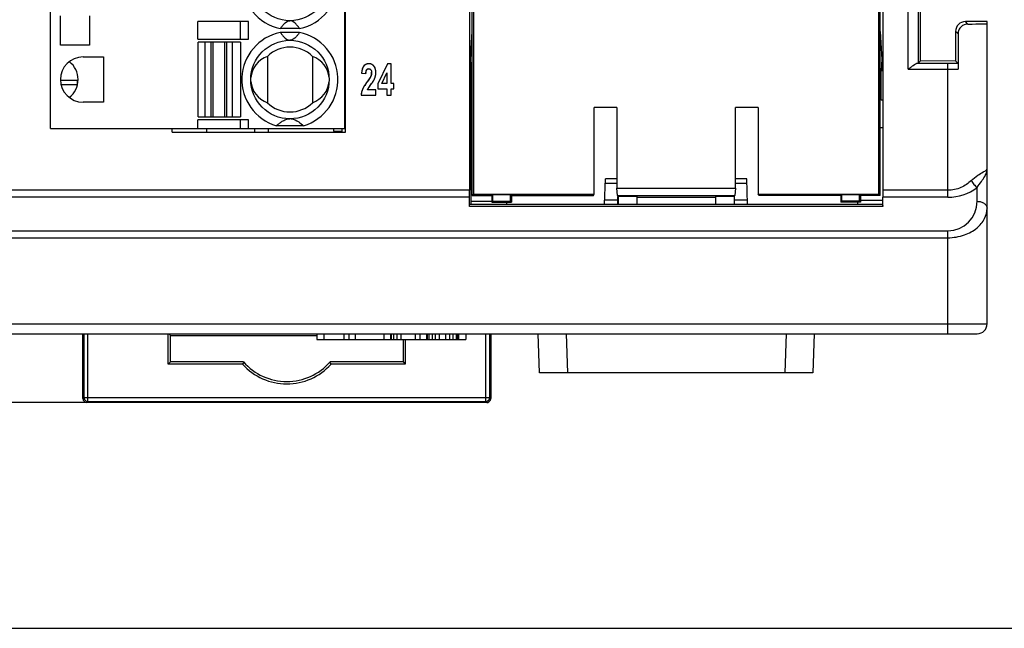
# Model space of a CAD drawing. Header units: millimetres. Extents: x 0 to 420, y 0 to 297.
# Tile 24 of 119: x 107 to 157, y 0 to 31. Entities that reach past the tile are written whole.
import ezdxf

# ---------------------------------------------------------------- set-up
doc = ezdxf.new("R2010")
doc.units = ezdxf.units.MM
doc.header["$LTSCALE"] = 23.1
doc.layers.get('0').update_dxf_attribs({"linetype": 'CONTINUOUS'})
for name, color, linetype in [('02___PRT_ALL_AXES', 7, 'CONTINUOUS'), ('03___PRT_ALL_CURVES', 7, 'CONTINUOUS'), ('03__ASM_ALL_CURVES', 7, 'CONTINUOUS'), ('LAY0001', 7, 'CONTINUOUS'), ('PRITING', 7, 'CONTINUOUS')]:
    doc.layers.add(name, color=color, linetype=linetype)
doc.styles.get("Standard").update_dxf_attribs({"font": 'txt', "width": 0.6})
doc.dimstyles.new('DIMSTYLE_1', dxfattribs={"dimtxt": 4, "dimasz": 2.6, "dimexe": 1.2, "dimexo": 0.1, "dimgap": 1, "dimtad": 1, "dimzin": 0, "dimdsep": 46, "dimtxsty": 'Standard', "dimblk": '_FILLED', "dimblk1": '_FILLED', "dimblk2": '_FILLED', "dimcen": 0.09, "dimazin": 0, "dimtp": 0.01, "dimtm": 0.01, "dimtfac": 1, "dimtofl": 0, "dimtmove": 0, "dimatfit": 3, "dimldrblk": '_FILLED', "dimfxl": 1, "dimtolj": 1, "dimtzin": 0, "dimarcsym": 0})

# ---------------------------------------------------------------- blocks, each defined once
blk = doc.blocks.new('_FILLED')
at = {"color": 0, "linetype": 'ByBlock'}
blk.add_solid([(0, 0), (-1, 0.192), (-1, -0.192)], dxfattribs=at)
blk = doc.blocks.new('*D6')
at = {"color": 2, "linetype": 'Continuous', "transparency": 16777216}
for p, q in [((110.466, 132.308), (63.962, 132.308)), ((65.162, 132.308), (65.162, 71.907)), ((65.162, 11.505), (65.162, 71.907)), ((110.466, 11.505), (63.962, 11.505))]:
    blk.add_line(p, q, dxfattribs=at)
at = {"color": 2, "linetype": 'Continuous', "transparency": 16777216, "xscale": 2.6, "yscale": 2.6, "zscale": 2.6}
for p, rotation in [((65.162, 132.308), 90), ((65.162, 11.505), 270)]:
    blk.add_blockref('_FILLED', p, dxfattribs=dict(at, rotation=rotation))
at = {"color": 2, "linetype": 'Continuous', "transparency": 16777216, "insert": (60.162, 71.907), "char_height": 4, "width": 14.4, "attachment_point": 2, "rotation": 90, "line_spacing_factor": 0.9}
blk.add_mtext('120.80', dxfattribs=at)

msp = doc.modelspace()

# ---------------------------------------------------------------- linework, layer by layer
at = {"color": 7, "linetype": 'Continuous'}
for p, q in [((108.722, 25.457), (108.722, 85.457)), ((123.722, 25.457), (123.722, 85.457)), ((123.762, 25.274), (123.762, 85.639)), ((130.083, 70.276), (130.083, 22.314)), ((130.212, 22.057), (130.212, 69.857)), ((151.012, 22.057), (151.012, 69.857)), ((151.142, 70.276), (151.142, 22.314)), ((130.282, 67.907), (130.282, 22.126)), ((150.943, 22.126), (150.943, 67.907)), ((152.444, 28.487), (152.444, 42.028)), ((152.944, 42.025), (152.944, 28.788)), ((153.062, 28.907), (153.062, 41.907)), ((109.222, 29.717), (109.222, 31.197)), ((110.702, 31.197), (110.702, 29.717)), ((118.815, 30.907), (116.222, 30.907)), ((116.222, 30.007), (116.222, 30.907)), ((118.4, 30.007), (118.4, 30.907)), ((118.815, 30.007), (118.815, 30.907)), ((156.462, 30.907), (155.362, 30.907)), ((155.482, 30.787), (155.362, 30.907)), ((156.462, 15.507), (156.462, 30.907)), ((121.415, 30.557), (120.43, 30.557)), ((121.415, 30.357), (120.43, 30.357)), ((130.09, 28.407), (130.212, 30.407)), ((151.012, 30.407), (151.135, 28.407)), ((154.983, 30.286), (154.862, 30.407)), ((154.862, 30.407), (154.862, 28.907)), ((154.983, 30.286), (154.983, 28.488)), ((110.702, 29.717), (109.222, 29.717)), ((116.222, 30.007), (118.815, 30.007)), ((118.397, 29.857), (116.247, 29.857)), ((116.247, 26.057), (116.247, 29.857)), ((116.597, 26.057), (116.597, 29.857)), ((116.892, 29.857), (116.892, 26.057)), ((117.004, 26.057), (117.004, 29.857)), ((117.591, 29.857), (117.591, 26.057)), ((117.703, 26.057), (117.703, 29.857)), ((117.997, 26.057), (117.997, 29.857)), ((118.397, 29.857), (118.397, 26.057)), ((119.772, 29.14), (119.772, 26.773)), ((122.072, 29.14), (122.072, 26.773)), ((110.372, 29.107), (111.422, 29.107)), ((111.422, 29.107), (111.422, 26.807)), ((130.162, 28.407), (130.126, 28.999)), ((151.099, 28.999), (151.062, 28.407)), ((152.902, 28.787), (154.462, 28.787)), ((152.944, 28.788), (153.062, 28.907)), ((154.862, 28.897), (153.062, 28.907)), ((154.462, 21.96), (154.462, 28.787)), ((154.981, 28.788), (154.862, 28.907)), ((130.09, 28.407), (130.162, 28.407)), ((130.162, 21.607), (130.162, 28.407)), ((151.135, 28.407), (151.062, 28.407)), ((151.062, 26.907), (151.062, 28.407)), ((152.444, 28.487), (154.462, 28.487)), ((154.462, 28.487), (154.983, 28.488)), ((111.422, 26.807), (110.372, 26.807)), ((151.135, 26.907), (151.062, 26.907)), ((137.586, 26.53), (136.439, 26.53)), ((136.439, 22.126), (136.439, 26.53)), ((137.586, 26.53), (137.586, 22.426)), ((144.786, 26.53), (143.639, 26.53)), ((143.639, 22.426), (143.639, 26.53)), ((144.786, 26.53), (144.786, 22.126)), ((118.815, 25.907), (116.222, 25.907)), ((116.222, 25.457), (116.222, 25.907)), ((116.247, 26.057), (118.397, 26.057)), ((118.4, 25.457), (118.4, 25.907)), ((118.815, 25.457), (118.815, 25.907)), ((121.615, 25.607), (120.23, 25.607)), ((108.722, 25.457), (123.722, 25.457)), ((114.91, 25.274), (114.91, 25.457)), ((114.91, 25.274), (123.762, 25.274)), ((119.112, 25.457), (119.112, 25.274)), ((119.812, 25.457), (119.812, 25.274)), ((123.562, 25.457), (123.562, 25.274)), ((136.967, 21.607), (137.012, 22.907)), ((137.586, 22.659), (137.004, 22.659)), ((137.586, 22.907), (137.012, 22.907)), ((144.212, 22.907), (143.639, 22.907)), ((144.221, 22.659), (143.639, 22.659)), ((144.258, 21.607), (144.212, 22.907)), ((130.083, 22.314), (87.793, 22.314)), ((130.282, 22.126), (130.212, 22.057)), ((130.282, 22.126), (136.439, 22.126)), ((131.265, 22.109), (131.212, 22.057)), ((131.265, 22.109), (132.16, 22.109)), ((131.265, 21.759), (131.265, 22.109)), ((132.16, 22.109), (132.212, 22.057)), ((132.16, 21.759), (132.16, 22.109)), ((136.404, 22.057), (136.439, 22.126)), ((137.586, 22.426), (143.639, 22.426)), ((137.621, 22.057), (137.586, 22.426)), ((143.639, 22.426), (143.604, 22.057)), ((144.786, 22.126), (150.943, 22.126)), ((144.821, 22.057), (144.786, 22.126)), ((149.065, 22.109), (149.012, 22.057)), ((149.065, 22.109), (149.96, 22.109)), ((149.065, 21.759), (149.065, 22.109)), ((149.96, 22.109), (150.012, 22.057)), ((149.96, 21.759), (149.96, 22.109)), ((150.943, 22.126), (151.012, 22.057)), ((154.462, 22.314), (151.142, 22.314)), ((155.962, 21.753), (155.962, 22.46)), ((130.082, 21.96), (87.793, 21.96)), ((130.081, 21.492), (130.082, 21.96)), ((130.09, 21.607), (151.135, 21.607)), ((130.212, 22.057), (131.212, 22.057)), ((131.212, 22.057), (131.212, 21.707)), ((131.212, 21.707), (131.265, 21.759)), ((131.212, 21.707), (132.212, 21.707)), ((131.265, 21.759), (132.16, 21.759)), ((132.212, 21.707), (132.16, 21.759)), ((132.212, 22.057), (136.404, 22.057)), ((132.212, 22.057), (132.212, 21.707)), ((137.642, 21.807), (136.974, 21.807)), ((137.621, 22.057), (143.604, 22.057)), ((137.621, 22.057), (137.65, 21.999)), ((137.639, 21.607), (137.645, 21.999)), ((138.612, 21.999), (137.65, 21.999)), ((137.65, 21.999), (137.65, 21.607)), ((138.612, 21.999), (138.612, 21.607)), ((142.612, 21.947), (138.612, 21.947)), ((143.575, 21.999), (142.612, 21.999)), ((142.612, 21.999), (142.612, 21.607)), ((143.575, 21.999), (143.604, 22.057)), ((143.575, 21.999), (143.575, 21.607)), ((143.586, 21.607), (143.579, 21.999)), ((144.251, 21.807), (143.583, 21.807)), ((149.012, 22.057), (144.821, 22.057)), ((149.012, 22.057), (149.012, 21.707)), ((149.012, 21.707), (149.065, 21.759)), ((150.012, 21.707), (149.012, 21.707)), ((149.96, 21.759), (149.065, 21.759)), ((150.012, 21.707), (149.96, 21.759)), ((151.012, 22.057), (150.012, 22.057)), ((150.012, 22.057), (150.012, 21.707)), ((151.135, 21.607), (151.144, 21.492)), ((154.462, 21.96), (151.142, 21.96)), ((151.144, 21.492), (151.142, 21.96)), ((151.144, 21.492), (130.081, 21.492)), ((87.819, 20.253), (154.462, 20.253)), ((154.462, 15.007), (154.462, 20.253)), ((87.819, 19.9), (154.462, 19.9)), ((87.834, 15.507), (156.462, 15.507)), ((86.317, 15.007), (155.962, 15.007)), ((110.366, 11.705), (110.366, 15.007)), ((110.418, 15.007), (110.418, 11.758)), ((110.618, 11.558), (110.618, 15.007)), ((114.72, 13.455), (114.72, 15.007)), ((114.839, 14.92), (114.752, 15.007)), ((114.839, 14.92), (122.285, 14.92)), ((114.839, 13.573), (114.839, 14.92)), ((122.285, 15.007), (122.285, 14.707)), ((122.285, 14.707), (129.883, 14.707)), ((122.652, 15.007), (122.652, 14.707)), ((123.673, 15.007), (123.673, 14.707)), ((123.918, 15.007), (123.918, 14.707)), ((124.245, 15.007), (124.245, 14.707)), ((125.715, 15.007), (125.715, 14.707)), ((126.042, 15.007), (126.042, 14.707)), ((126.082, 15.007), (126.082, 14.707)), ((126.205, 15.007), (126.205, 14.707)), ((126.368, 15.007), (126.368, 14.707)), ((126.572, 15.007), (126.572, 14.707)), ((126.686, 14.707), (126.686, 13.573)), ((126.804, 14.707), (126.804, 13.455)), ((127.307, 15.007), (127.307, 14.707)), ((127.552, 15.007), (127.552, 14.707)), ((127.879, 15.007), (127.879, 14.707)), ((127.92, 15.007), (127.92, 14.707)), ((128.002, 15.007), (128.002, 14.707)), ((128.165, 15.007), (128.165, 14.707)), ((128.328, 15.007), (128.328, 14.707)), ((128.532, 15.007), (128.532, 14.707)), ((128.859, 15.007), (128.859, 14.707)), ((129.063, 15.007), (129.063, 14.707)), ((129.227, 15.007), (129.227, 14.707)), ((129.39, 15.007), (129.39, 14.707)), ((129.472, 15.007), (129.472, 14.707)), ((129.512, 15.007), (129.512, 14.707)), ((129.883, 15.007), (129.883, 14.707)), ((130.907, 11.558), (130.907, 15.007)), ((131.106, 11.758), (131.106, 15.007)), ((131.159, 15.007), (131.159, 11.705)), ((133.646, 13.007), (133.576, 15.007)), ((134.998, 15.007), (135.065, 13.007)), ((146.227, 15.007), (146.16, 13.007)), ((147.649, 15.007), (147.579, 13.007)), ((114.839, 13.573), (114.72, 13.455)), ((118.557, 13.573), (114.839, 13.573)), ((126.686, 13.573), (122.968, 13.573)), ((126.686, 13.573), (126.804, 13.455)), ((118.504, 13.455), (114.72, 13.455)), ((126.804, 13.455), (123.021, 13.455)), ((147.579, 13.007), (133.646, 13.007)), ((110.366, 11.705), (110.418, 11.758)), ((110.418, 11.758), (131.106, 11.758)), ((110.566, 11.505), (110.618, 11.558)), ((110.618, 11.558), (130.907, 11.558)), ((130.959, 11.505), (130.907, 11.558)), ((131.159, 11.705), (131.106, 11.758)), ((130.959, 11.505), (110.566, 11.505)), ((0, 0), (420, 0))]:
    msp.add_line(p, q, dxfattribs=at)
for centre in [(120.922, 32.957), (120.922, 27.957)]:
    msp.add_circle(centre, 2, dxfattribs=at)
for centre, radius, start, end in [((120.922, 32.957), 2.45, 101.5953, 258.4047), ((120.922, 32.957), 2.45, 281.5953, 78.4047), ((120.922, 27.957), 2.45, 101.5953, 253.5736), ((120.922, 27.957), 2.45, 286.4264, 78.4047), ((120.922, 27.957), 1.65, 45.8156, 134.1844), ((110.372, 27.957), 1.15, 90, 270), ((120.922, 27.957), 1.65, 225.8156, 314.1844), ((120.922, 25.379), 0.577, 83.8041, 89.5707), ((154.462, 24.461), 2.501, 270.0043, 306.8656), ((154.462, 21.753), 1.5, 270, 0), ((155.962, 15.507), 0.5, 270, 360), ((131.783, 7.55), 14.533, 155.5155, 156.0288), ((120.762, 15.492), 2.923, 221.0258, 318.9742), ((109.742, 7.55), 14.533, 23.9712, 24.4845), ((120.762, 15.492), 3.042, 222.0524, 317.9476), ((110.566, 11.705), 0.2, 180.021, 269.9791), ((110.618, 11.758), 0.2, 180.021, 269.979), ((130.906, 11.758), 0.2, 270.0209, 359.979), ((130.959, 11.705), 0.2, 270.186, 359.814), ((130.959, 11.705), 0.2, 284.9896, 345.0104), ((130.958, 11.705), 0.201, 345.0115, 359.9062), ((130.959, 11.706), 0.201, 270.0938, 284.9885)]:
    msp.add_arc(centre, radius, start, end, dxfattribs=at)
for centre, major_axis, ratio, start_param, end_param in [((155.362, 30.407), (0.444, -0.231), 0.999888, 2.050825, 3.621594), ((154.462, 30.796), (2, 0), 0.005236, -1.035912, 0), ((120.339, 27.957), (1.417, 0), 0.911252, 1.982219, 3.065989), ((121.506, 27.957), (1.417, 0), 0.911252, 0.075345, 1.159374), ((108.972, 27.957), (0, 1.15), 1, -1.570796, -0.655292), ((108.972, 27.957), (1.15, 0), 1, -0.915504, 0), ((120.339, 27.957), (1.417, 0), 0.911252, -3.066248, -1.982219), ((121.506, 27.957), (1.417, 0), 0.911252, -1.159374, -0.075603), ((130.081, 22.314), (0, 0.5), 0.003491, -2.356194, -1.570796), ((151.144, 22.314), (0, 0.5), 0.003491, 1.570796, 2.356194)]:
    msp.add_ellipse(centre, major_axis=major_axis, ratio=ratio, start_param=start_param, end_param=end_param, dxfattribs=at)
for points, knots in [([(120.43, 30.557), (120.457, 30.594), (120.513, 30.668), (120.649, 30.829), (120.8, 30.957), (120.922, 30.957)], [0, 0, 0, 0, 0.211914, 0.432464, 1, 1, 1, 1]), ([(121.415, 30.557), (121.388, 30.594), (121.332, 30.668), (121.196, 30.829), (121.044, 30.957), (120.922, 30.957)], [0, 0, 0, 0, 0.211914, 0.432464, 1, 1, 1, 1]), ([(155.482, 30.787), (155.421, 30.787), (155.295, 30.763), (155.129, 30.658), (155.011, 30.491), (154.983, 30.354), (154.983, 30.286)], [0, 0, 0, 0, 0.23313, 0.48091, 0.738456, 1, 1, 1, 1]), ([(120.43, 30.357), (120.457, 30.32), (120.513, 30.245), (120.649, 30.084), (120.8, 29.957), (120.922, 29.957)], [0, 0, 0, 0, 0.211914, 0.432464, 1, 1, 1, 1]), ([(121.415, 30.357), (121.388, 30.32), (121.332, 30.245), (121.196, 30.084), (121.044, 29.957), (120.922, 29.957)], [0, 0, 0, 0, 0.211914, 0.432464, 1, 1, 1, 1]), ([(152.444, 28.487), (152.487, 28.521), (152.572, 28.586), (152.694, 28.677), (152.789, 28.742), (152.857, 28.777), (152.888, 28.787), (152.902, 28.787)], [0, 0, 0, 0, 0.297947, 0.581601, 0.828618, 0.926824, 1, 1, 1, 1]), ([(154.462, 28.787), (154.506, 28.787), (154.679, 28.787), (154.852, 28.787), (154.981, 28.788)], [0, 0, 0, 0, 0.253699, 1, 1, 1, 1]), ([(154.981, 28.788), (154.983, 28.786), (154.98, 28.778), (154.983, 28.762), (154.982, 28.735), (154.983, 28.699), (154.983, 28.654), (154.983, 28.583), (154.983, 28.526), (154.983, 28.488)], [0, 0, 0, 0, 0.019265, 0.074494, 0.164691, 0.287028, 0.437811, 0.611635, 1, 1, 1, 1]), ([(120.23, 25.607), (120.269, 25.641), (120.353, 25.71), (120.493, 25.812), (120.633, 25.891), (120.778, 25.943), (120.868, 25.956), (120.918, 25.957)], [0, 0, 0, 0, 0.200187, 0.414127, 0.658724, 0.809405, 1, 1, 1, 1]), ([(120.985, 25.953), (121.122, 25.938), (121.35, 25.825), (121.537, 25.674), (121.615, 25.607)], [0, 0, 0, 0, 0.572852, 1, 1, 1, 1]), ([(155.662, 22.814), (155.766, 22.911), (155.963, 23.067), (156.177, 23.196), (156.269, 23.249)], [0, 0, 0, 0, 0.571682, 1, 1, 1, 1]), ([(156.269, 23.249), (156.318, 23.277), (156.382, 23.312), (156.448, 23.363), (156.462, 23.389), (156.462, 23.4)], [0, 0, 0, 0, 0.672545, 0.870515, 1, 1, 1, 1]), ([(156.342, 23.019), (156.378, 23.081), (156.438, 23.203), (156.462, 23.337), (156.462, 23.4)], [0, 0, 0, 0, 0.536322, 1, 1, 1, 1]), ([(155.662, 22.814), (155.507, 22.668), (155.137, 22.413), (154.691, 22.314), (154.462, 22.314)], [0, 0, 0, 0, 0.482195, 1, 1, 1, 1]), ([(155.662, 22.814), (155.697, 22.742), (155.784, 22.611), (155.899, 22.503), (155.962, 22.46)], [0, 0, 0, 0, 0.510444, 1, 1, 1, 1]), ([(155.962, 22.46), (156.031, 22.564), (156.163, 22.746), (156.292, 22.931), (156.342, 23.019)], [0, 0, 0, 0, 0.551757, 1, 1, 1, 1]), ([(155.962, 21.753), (156.027, 21.753), (156.152, 21.736), (156.316, 21.662), (156.432, 21.547), (156.462, 21.446), (156.462, 21.4)], [0, 0, 0, 0, 0.287657, 0.555407, 0.79072, 1, 1, 1, 1]), ([(154.462, 19.9), (154.748, 19.899), (155.285, 19.985), (155.947, 20.338), (156.365, 20.832), (156.462, 21.22), (156.462, 21.4)], [0, 0, 0, 0, 0.312293, 0.581128, 0.80379, 1, 1, 1, 1])]:
    msp.add_open_spline(points, degree=3, knots=knots, dxfattribs=at)
at = {"layer": '02___PRT_ALL_AXES', "color": 7, "linetype": 'Continuous'}
msp.add_arc((112.462, 24.857), 4.25, 5.6375, 8.1161, dxfattribs=at)
at = {"layer": '03___PRT_ALL_CURVES', "color": 4, "linetype": 'Continuous'}
for p, q in [((125.896, 28.763), (125.41, 27.747)), ((126.076, 28.763), (125.896, 28.763)), ((126.076, 27.748), (126.076, 28.763)), ((124.575, 28.289), (124.789, 28.259)), ((125.611, 27.748), (125.868, 28.295)), ((125.868, 28.295), (125.868, 27.748)), ((125.036, 28.098), (125.028, 28.083)), ((125.042, 28.109), (125.036, 28.098)), ((125.41, 27.747), (125.41, 27.479)), ((125.868, 27.748), (125.611, 27.748)), ((126.215, 27.748), (126.076, 27.748)), ((126.215, 27.479), (126.215, 27.748)), ((124.55, 27.157), (125.302, 27.157)), ((125.302, 27.441), (124.876, 27.441)), ((125.302, 27.157), (125.302, 27.441)), ((125.41, 27.479), (125.868, 27.479)), ((125.868, 27.479), (125.868, 27.157)), ((125.868, 27.157), (126.076, 27.157)), ((126.076, 27.479), (126.215, 27.479)), ((126.076, 27.157), (126.076, 27.479)), ((123.136, 25.457), (123.136, 25.33)), ((123.136, 25.33), (123.562, 25.33))]:
    msp.add_line(p, q, dxfattribs=at)
for centre, radius, start, end in [((124.942, 28.431), 0.332, 142.2556, 146.5319), ((124.918, 28.449), 0.302, 137.6497, 142.254), ((124.98, 28.393), 0.385, 133.9521, 137.6397), ((124.962, 28.411), 0.36, 130.0448, 133.9506), ((124.949, 28.427), 0.34, 126.0595, 130.0414), ((124.941, 28.438), 0.326, 122.0447, 126.0558), ((124.936, 28.446), 0.317, 117.8826, 122.0415), ((124.934, 28.449), 0.313, 113.7022, 117.8786), ((124.934, 28.448), 0.314, 109.389, 113.6979), ((124.936, 28.443), 0.319, 105.2753, 109.3854), ((124.939, 28.432), 0.33, 101.27, 105.272), ((124.942, 28.416), 0.346, 97.2713, 101.266), ((124.945, 28.395), 0.368, 93.4784, 97.2694), ((124.947, 28.368), 0.396, 89.978, 93.4783), ((124.947, 28.358), 0.405, 86.182, 90.0325), ((124.95, 28.395), 0.368, 82.0544, 86.1811), ((124.954, 28.424), 0.339, 77.7193, 82.0516), ((124.958, 28.446), 0.316, 73.1906, 77.7156), ((124.963, 28.461), 0.301, 68.5027, 73.1859), ((124.966, 28.47), 0.291, 63.7245, 68.497), ((124.968, 28.473), 0.288, 58.9085, 63.7183), ((124.966, 28.471), 0.29, 54.1077, 58.9023), ((124.959, 28.461), 0.303, 46.8902, 54.0787), ((124.941, 28.441), 0.33, 40.5442, 46.8826), ((124.916, 28.42), 0.363, 36.486, 40.5701), ((124.847, 28.368), 0.448, 33.7313, 36.5168), ((124.847, 28.368), 0.448, 29.6932, 33.729), ((125.832, 28.199), 1.26, 173.917, 175.8621), ((125.674, 28.215), 1.102, 171.8979, 173.9166), ((125.538, 28.235), 0.964, 169.7087, 171.8994), ((125.415, 28.257), 0.84, 167.1793, 169.7138), ((125.307, 28.282), 0.729, 164.4886, 167.1796), ((125.197, 28.313), 0.615, 160.1941, 164.5282), ((125.02, 28.384), 0.423, 150.9865, 154.8495), ((124.976, 28.409), 0.372, 146.5425, 150.9918), ((125.617, 28.225), 0.829, 174.6961, 177.6249), ((124.936, 28.392), 0.116, 113.417, 123.4998), ((124.937, 28.39), 0.119, 103.4264, 113.3634), ((124.541, 28.344), 0.554, 334.8588, 337.2521), ((124.58, 28.328), 0.511, 337.2437, 340.451), ((124.62, 28.314), 0.469, 340.4452, 344.3696), ((124.654, 28.304), 0.433, 344.3713, 348.6091), ((124.681, 28.299), 0.406, 348.6131, 353.0701), ((124.701, 28.296), 0.386, 353.0617, 359.9791), ((124.616, 28.297), 0.471, 359.9234, 3.9646), ((124.842, 28.366), 0.454, 26.2786, 29.6916), ((124.833, 28.361), 0.464, 23.0043, 26.277), ((124.82, 28.356), 0.478, 19.7853, 23.0026), ((124.802, 28.349), 0.497, 16.5536, 19.7832), ((124.583, 28.305), 0.719, 344.3605, 347.0388), ((124.78, 28.343), 0.521, 13.5748, 16.5536), ((124.571, 28.308), 0.73, 347.0399, 349.6937), ((124.751, 28.336), 0.55, 10.5297, 13.5723), ((124.555, 28.311), 0.747, 349.6947, 352.3142), ((124.717, 28.33), 0.584, 7.683, 10.5298), ((124.533, 28.314), 0.769, 352.3151, 354.8905), ((124.678, 28.324), 0.624, 5.0483, 7.6836), ((124.506, 28.316), 0.796, 354.8913, 357.4135), ((124.633, 28.32), 0.669, 2.414, 5.0468), ((124.473, 28.318), 0.83, 357.4152, 0.0099), ((124.581, 28.318), 0.721, 359.9848, 2.4149), ((126.351, 26.605), 1.932, 147.8157, 148.9175), ((126.623, 26.433), 2.253, 146.7804, 147.8162), ((126.907, 26.248), 2.593, 145.9447, 146.7842), ((127.22, 26.036), 2.971, 145.0399, 145.9426), ((127.566, 25.794), 3.394, 144.2896, 145.0426), ((127.91, 25.547), 3.817, 143.6277, 144.291), ((128.264, 25.286), 4.256, 143.0138, 143.6283), ((119.331, 32.015), 6.927, 323.0101, 323.444), ((120.463, 31.175), 5.518, 323.4478, 323.8117), ((121.268, 30.586), 4.52, 323.8111, 324.2163), ((121.962, 30.086), 3.665, 324.215, 324.687), ((122.563, 29.66), 2.928, 324.6855, 325.234), ((123.071, 29.308), 2.31, 325.2325, 325.8613), ((129.214, 24.492), 5.259, 143.3929, 143.6503), ((123.496, 29.02), 1.797, 325.859, 326.5951), ((130.577, 23.478), 6.958, 143.0921, 143.3901), ((123.881, 28.766), 1.336, 326.5828, 327.6484), ((124.205, 28.561), 0.952, 327.6464, 328.8656), ((132.877, 21.751), 9.835, 142.7506, 143.0883), ((124.44, 28.419), 0.678, 328.8645, 330.2366), ((120.969, 30.805), 5.124, 322.7539, 323.1345), ((121.708, 30.25), 4.2, 323.1363, 323.4932), ((122.382, 29.753), 3.363, 323.4856, 324.0909), ((122.931, 29.354), 2.684, 324.0975, 324.5764), ((123.308, 29.087), 2.223, 324.5751, 325.1318), ((123.636, 28.858), 1.823, 325.1302, 325.782), ((123.914, 28.669), 1.486, 325.7811, 326.5104), ((124.176, 28.496), 1.172, 326.4994, 327.5818), ((124.408, 28.348), 0.897, 327.5817, 328.772), ((124.086, 28.51), 1.257, 331.3662, 332.4054), ((124.161, 28.471), 1.172, 332.3992, 334.0222), ((124.233, 28.435), 1.092, 334.027, 335.3084), ((124.301, 28.405), 1.018, 335.3022, 337.1823), ((124.374, 28.374), 0.939, 337.1801, 339.3358), ((124.43, 28.353), 0.879, 339.3444, 340.7994), ((124.476, 28.336), 0.829, 340.7937, 342.9351), ((124.516, 28.324), 0.788, 342.9422, 344.3533), ((125.55, 27.085), 1.002, 174.2431, 175.9165), ((125.537, 27.087), 0.99, 172.8398, 174.2424), ((125.525, 27.088), 0.978, 171.1945, 172.8401), ((125.515, 27.09), 0.967, 169.5809, 171.1943), ((125.506, 27.091), 0.958, 168.0919, 169.5806), ((125.498, 27.093), 0.95, 166.4961, 168.092), ((125.491, 27.094), 0.944, 164.8397, 166.496), ((125.486, 27.096), 0.938, 163.2561, 164.8395), ((125.482, 27.097), 0.934, 161.7365, 163.2559), ((125.479, 27.098), 0.931, 160.0564, 161.7364), ((125.478, 27.099), 0.929, 158.4244, 160.0562), ((125.477, 27.099), 0.929, 156.9469, 158.4242), ((125.341, 27.156), 0.781, 154.7278, 156.9045), ((125.51, 27.077), 0.968, 152.9439, 154.737), ((125.687, 26.986), 1.166, 151.53, 152.9527), ((125.886, 26.878), 1.393, 150.0881, 151.5274), ((126.11, 26.749), 1.652, 148.9168, 150.0938), ((125.275, 27.285), 0.428, 155.6999, 158.5712), ((125.315, 27.267), 0.473, 152.924, 155.6998), ((125.36, 27.244), 0.523, 150.265, 152.9244), ((125.41, 27.215), 0.58, 147.6036, 150.2635), ((126.564, 26.419), 1.982, 144.283, 145.0703), ((127.818, 25.518), 3.527, 143.6267, 144.2847)]:
    msp.add_arc(centre, radius, start, end, dxfattribs=at)
for points in [[(124.637, 28.564), (124.631, 28.55), (124.625, 28.536), (124.619, 28.521)], [(124.792, 28.301), (124.793, 28.315), (124.794, 28.328), (124.796, 28.34)], [(124.796, 28.34), (124.798, 28.352), (124.8, 28.363), (124.803, 28.373)], [(124.803, 28.373), (124.806, 28.384), (124.808, 28.394), (124.811, 28.403)], [(124.811, 28.403), (124.815, 28.412), (124.818, 28.421), (124.822, 28.429)], [(124.822, 28.429), (124.826, 28.437), (124.83, 28.444), (124.835, 28.451)], [(124.835, 28.451), (124.839, 28.457), (124.844, 28.463), (124.849, 28.469)], [(124.849, 28.469), (124.856, 28.477), (124.864, 28.483), (124.872, 28.489)], [(124.91, 28.505), (124.92, 28.508), (124.93, 28.509), (124.942, 28.509)], [(124.942, 28.509), (124.953, 28.509), (124.963, 28.508), (124.973, 28.505)], [(124.973, 28.505), (124.98, 28.504), (124.987, 28.502), (124.993, 28.499)], [(124.993, 28.499), (125.002, 28.495), (125.011, 28.49), (125.019, 28.484)], [(125.019, 28.484), (125.029, 28.476), (125.039, 28.466), (125.048, 28.453)], [(125.048, 28.453), (125.052, 28.447), (125.056, 28.44), (125.06, 28.433)], [(125.06, 28.433), (125.063, 28.427), (125.066, 28.419), (125.069, 28.411)], [(125.069, 28.411), (125.072, 28.404), (125.075, 28.395), (125.077, 28.387)], [(125.077, 28.387), (125.079, 28.378), (125.081, 28.369), (125.082, 28.359)], [(125.082, 28.359), (125.084, 28.349), (125.085, 28.339), (125.086, 28.329)], [(125.175, 27.883), (125.181, 27.892), (125.185, 27.9), (125.189, 27.907)], [(124.92, 27.526), (124.924, 27.534), (124.93, 27.543), (124.938, 27.554)]]:
    msp.add_open_spline(points, degree=3, dxfattribs=at)
at = {"layer": '03__ASM_ALL_CURVES', "color": 4, "linetype": 'Continuous'}
for p, q in [((151.012, 25.517), (151.135, 25.517)), ((130.162, 21.767), (131.212, 21.767)), ((131.962, 21.707), (131.962, 21.607)), ((149.862, 21.707), (149.862, 21.607)), ((151.135, 21.787), (150.012, 21.787))]:
    msp.add_line(p, q, dxfattribs=at)
at = {"layer": 'LAY0001', "color": 7, "linetype": 'Continuous'}
for p, q in [((110.112, 27.907), (109.222, 27.907)), ((109.251, 27.707), (110.112, 27.707))]:
    msp.add_line(p, q, dxfattribs=at)
at = {"layer": 'PRITING', "color": 4, "linetype": 'Continuous'}
for p, q in [((125.896, 28.763), (125.41, 27.747)), ((126.076, 28.763), (125.896, 28.763)), ((126.076, 27.748), (126.076, 28.763)), ((124.575, 28.289), (124.789, 28.259)), ((125.611, 27.748), (125.868, 28.295)), ((125.868, 28.295), (125.868, 27.748)), ((125.036, 28.098), (125.028, 28.083)), ((125.042, 28.109), (125.036, 28.098)), ((125.41, 27.747), (125.41, 27.479)), ((125.868, 27.748), (125.611, 27.748)), ((126.215, 27.748), (126.076, 27.748)), ((126.215, 27.479), (126.215, 27.748)), ((124.55, 27.157), (125.302, 27.157)), ((125.302, 27.441), (124.876, 27.441)), ((125.302, 27.157), (125.302, 27.441)), ((125.41, 27.479), (125.868, 27.479)), ((125.868, 27.479), (125.868, 27.157)), ((125.868, 27.157), (126.076, 27.157)), ((126.076, 27.479), (126.215, 27.479)), ((126.076, 27.157), (126.076, 27.479))]:
    msp.add_line(p, q, dxfattribs=at)
at = {"layer": 'PRITING', "color": 7, "linetype": 'Continuous'}
for p, q in [((110.092, 27.907), (109.222, 27.907)), ((109.251, 27.707), (110.092, 27.707)), ((110.112, 27.907), (110.092, 27.907)), ((110.092, 27.707), (110.092, 27.907)), ((110.092, 27.707), (110.112, 27.707))]:
    msp.add_line(p, q, dxfattribs=at)
at = {"layer": 'PRITING', "color": 4, "linetype": 'Continuous'}
for centre, radius, start, end in [((124.942, 28.431), 0.332, 142.2556, 146.5319), ((124.918, 28.449), 0.302, 137.6497, 142.254), ((124.98, 28.393), 0.385, 133.9521, 137.6397), ((124.962, 28.411), 0.36, 130.0448, 133.9506), ((124.949, 28.427), 0.34, 126.0595, 130.0414), ((124.941, 28.438), 0.326, 122.0447, 126.0558), ((124.936, 28.446), 0.317, 117.8826, 122.0415), ((124.934, 28.449), 0.313, 113.7022, 117.8786), ((124.934, 28.448), 0.314, 109.389, 113.6979), ((124.936, 28.443), 0.319, 105.2753, 109.3854), ((124.939, 28.432), 0.33, 101.27, 105.272), ((124.942, 28.416), 0.346, 97.2713, 101.266), ((124.945, 28.395), 0.368, 93.4784, 97.2694), ((124.947, 28.368), 0.396, 89.978, 93.4783), ((124.947, 28.358), 0.405, 86.182, 90.0325), ((124.95, 28.395), 0.368, 82.0544, 86.1811), ((124.954, 28.424), 0.339, 77.7193, 82.0516), ((124.958, 28.446), 0.316, 73.1906, 77.7156), ((124.963, 28.461), 0.301, 68.5027, 73.1859), ((124.966, 28.47), 0.291, 63.7245, 68.497), ((124.968, 28.473), 0.288, 58.9085, 63.7183), ((124.966, 28.471), 0.29, 54.1077, 58.9023), ((124.959, 28.461), 0.303, 46.8902, 54.0787), ((124.941, 28.441), 0.33, 40.5442, 46.8826), ((124.916, 28.42), 0.363, 36.486, 40.5701), ((124.847, 28.368), 0.448, 33.7313, 36.5168), ((124.847, 28.368), 0.448, 29.6932, 33.729), ((125.832, 28.199), 1.26, 173.917, 175.8621), ((125.674, 28.215), 1.102, 171.8979, 173.9166), ((125.538, 28.235), 0.964, 169.7087, 171.8994), ((125.415, 28.257), 0.84, 167.1793, 169.7138), ((125.307, 28.282), 0.729, 164.4886, 167.1796), ((125.197, 28.313), 0.615, 160.1941, 164.5282), ((125.02, 28.384), 0.423, 150.9865, 154.8495), ((124.976, 28.409), 0.372, 146.5425, 150.9918), ((125.617, 28.225), 0.829, 174.6961, 177.6249), ((124.936, 28.392), 0.116, 113.417, 123.4998), ((124.937, 28.39), 0.119, 103.4264, 113.3634), ((124.541, 28.344), 0.554, 334.8588, 337.2521), ((124.58, 28.328), 0.511, 337.2437, 340.451), ((124.62, 28.314), 0.469, 340.4452, 344.3696), ((124.654, 28.304), 0.433, 344.3713, 348.6091), ((124.681, 28.299), 0.406, 348.6131, 353.0701), ((124.701, 28.296), 0.386, 353.0617, 359.9791), ((124.616, 28.297), 0.471, 359.9234, 3.9646), ((124.842, 28.366), 0.454, 26.2786, 29.6916), ((124.833, 28.361), 0.464, 23.0043, 26.277), ((124.82, 28.356), 0.478, 19.7853, 23.0026), ((124.802, 28.349), 0.497, 16.5536, 19.7832), ((124.583, 28.305), 0.719, 344.3605, 347.0388), ((124.78, 28.343), 0.521, 13.5748, 16.5536), ((124.571, 28.308), 0.73, 347.0399, 349.6937), ((124.751, 28.336), 0.55, 10.5297, 13.5723), ((124.555, 28.311), 0.747, 349.6947, 352.3142), ((124.717, 28.33), 0.584, 7.683, 10.5298), ((124.533, 28.314), 0.769, 352.3151, 354.8905), ((124.678, 28.324), 0.624, 5.0483, 7.6836), ((124.506, 28.316), 0.796, 354.8913, 357.4135), ((124.633, 28.32), 0.669, 2.414, 5.0468), ((124.473, 28.318), 0.83, 357.4152, 0.0099), ((124.581, 28.318), 0.721, 359.9848, 2.4149), ((126.351, 26.605), 1.932, 147.8157, 148.9175), ((126.623, 26.433), 2.253, 146.7804, 147.8162), ((126.907, 26.248), 2.593, 145.9447, 146.7842), ((127.22, 26.036), 2.971, 145.0399, 145.9426), ((127.566, 25.794), 3.394, 144.2896, 145.0426), ((127.91, 25.547), 3.817, 143.6277, 144.291), ((128.264, 25.286), 4.256, 143.0138, 143.6283), ((119.331, 32.015), 6.927, 323.0101, 323.444), ((120.463, 31.175), 5.518, 323.4478, 323.8117), ((121.268, 30.586), 4.52, 323.8111, 324.2163), ((121.962, 30.086), 3.665, 324.215, 324.687), ((122.563, 29.66), 2.928, 324.6855, 325.234), ((123.071, 29.308), 2.31, 325.2325, 325.8613), ((129.214, 24.492), 5.259, 143.3929, 143.6503), ((123.496, 29.02), 1.797, 325.859, 326.5951), ((130.577, 23.478), 6.958, 143.0921, 143.3901), ((123.881, 28.766), 1.336, 326.5828, 327.6484), ((124.205, 28.561), 0.952, 327.6464, 328.8656), ((132.877, 21.751), 9.835, 142.7506, 143.0883), ((124.44, 28.419), 0.678, 328.8645, 330.2366), ((120.969, 30.805), 5.124, 322.7539, 323.1345), ((121.708, 30.25), 4.2, 323.1363, 323.4932), ((122.382, 29.753), 3.363, 323.4856, 324.0909), ((122.931, 29.354), 2.684, 324.0975, 324.5764), ((123.308, 29.087), 2.223, 324.5751, 325.1318), ((123.636, 28.858), 1.823, 325.1302, 325.782), ((123.914, 28.669), 1.486, 325.7811, 326.5104), ((124.176, 28.496), 1.172, 326.4994, 327.5818), ((124.408, 28.348), 0.897, 327.5817, 328.772), ((124.086, 28.51), 1.257, 331.3662, 332.4054), ((124.161, 28.471), 1.172, 332.3992, 334.0222), ((124.233, 28.435), 1.092, 334.027, 335.3084), ((124.301, 28.405), 1.018, 335.3022, 337.1823), ((124.374, 28.374), 0.939, 337.1801, 339.3358), ((124.43, 28.353), 0.879, 339.3444, 340.7994), ((124.476, 28.336), 0.829, 340.7937, 342.9351), ((124.516, 28.324), 0.788, 342.9422, 344.3533), ((125.55, 27.085), 1.002, 174.2431, 175.9165), ((125.537, 27.087), 0.99, 172.8398, 174.2424), ((125.525, 27.088), 0.978, 171.1945, 172.8401), ((125.515, 27.09), 0.967, 169.5809, 171.1943), ((125.506, 27.091), 0.958, 168.0919, 169.5806), ((125.498, 27.093), 0.95, 166.4961, 168.092), ((125.491, 27.094), 0.944, 164.8397, 166.496), ((125.486, 27.096), 0.938, 163.2561, 164.8395), ((125.482, 27.097), 0.934, 161.7365, 163.2559), ((125.479, 27.098), 0.931, 160.0564, 161.7364), ((125.478, 27.099), 0.929, 158.4244, 160.0562), ((125.477, 27.099), 0.929, 156.9469, 158.4242), ((125.341, 27.156), 0.781, 154.7278, 156.9045), ((125.51, 27.077), 0.968, 152.9439, 154.737), ((125.687, 26.986), 1.166, 151.53, 152.9527), ((125.886, 26.878), 1.393, 150.0881, 151.5274), ((126.11, 26.749), 1.652, 148.9168, 150.0938), ((125.275, 27.285), 0.428, 155.6999, 158.5712), ((125.315, 27.267), 0.473, 152.924, 155.6998), ((125.36, 27.244), 0.523, 150.265, 152.9244), ((125.41, 27.215), 0.58, 147.6036, 150.2635), ((126.564, 26.419), 1.982, 144.283, 145.0703), ((127.818, 25.518), 3.527, 143.6267, 144.2847)]:
    msp.add_arc(centre, radius, start, end, dxfattribs=at)
at = {"layer": 'PRITING', "color": 7, "linetype": 'Continuous'}
for centre, radius, start, end in [((124.979, 28.394), 0.384, 133.9803, 137.6431), ((124.85, 28.371), 0.444, 33.1296, 36.5316), ((125.155, 28.327), 0.57, 159.3586, 161.6772), ((124.557, 28.337), 0.536, 334.8059, 338.4612), ((126.331, 26.617), 1.909, 147.9127, 149.0189), ((126.603, 26.446), 2.23, 146.9226, 147.9211), ((119.301, 32.039), 6.966, 323.0037, 323.3245), ((124.137, 28.483), 1.2, 331.3355, 334.167), ((124.477, 28.336), 0.828, 339.4781, 344.3019)]:
    msp.add_arc(centre, radius, start, end, dxfattribs=at)
for points in [[(124.695, 28.653), (124.683, 28.64), (124.673, 28.626), (124.664, 28.612)], [(125.207, 28.635), (125.192, 28.656), (125.175, 28.675), (125.155, 28.691)], [(124.614, 28.506), (124.591, 28.437), (124.58, 28.363), (124.575, 28.289)], [(124.664, 28.612), (124.647, 28.586), (124.633, 28.557), (124.622, 28.528)], [(124.835, 28.451), (124.843, 28.463), (124.853, 28.474), (124.864, 28.483)], [(124.864, 28.483), (124.885, 28.5), (124.914, 28.509), (124.942, 28.509)], [(124.942, 28.509), (124.962, 28.509), (124.984, 28.505), (125.002, 28.495)], [(125.002, 28.495), (125.02, 28.485), (125.036, 28.47), (125.048, 28.453)], [(125.048, 28.453), (125.079, 28.409), (125.087, 28.35), (125.087, 28.296)], [(125.087, 28.296), (125.087, 28.243), (125.075, 28.189), (125.056, 28.14)], [(125.275, 28.112), (125.293, 28.178), (125.302, 28.249), (125.302, 28.318)], [(124.864, 27.847), (124.819, 27.787), (124.775, 27.726), (124.734, 27.663)], [(125.019, 28.066), (124.979, 28.001), (124.933, 27.939), (124.887, 27.878)], [(124.977, 27.607), (125, 27.64), (125.024, 27.672), (125.049, 27.703)], [(125.042, 28.109), (125.035, 28.094), (125.027, 28.08), (125.019, 28.066)], [(125.216, 27.96), (125.23, 27.988), (125.242, 28.016), (125.253, 28.045)], [(124.623, 27.462), (124.582, 27.366), (124.557, 27.261), (124.55, 27.157)], [(124.694, 27.599), (124.668, 27.555), (124.643, 27.51), (124.623, 27.462)], [(124.876, 27.441), (124.887, 27.471), (124.903, 27.499), (124.92, 27.526)], [(124.92, 27.526), (124.937, 27.554), (124.957, 27.581), (124.977, 27.607)]]:
    msp.add_open_spline(points, degree=3, dxfattribs=at)
for points, knots in [([(124.947, 28.763), (124.904, 28.763), (124.817, 28.749), (124.743, 28.7), (124.712, 28.67)], [0, 0, 0, 0, 0.500137, 1, 1, 1, 1]), ([(125.155, 28.691), (125.127, 28.715), (125.06, 28.753), (124.984, 28.763), (124.947, 28.763)], [0, 0, 0, 0, 0.499597, 1, 1, 1, 1]), ([(124.789, 28.259), (124.79, 28.292), (124.796, 28.358), (124.816, 28.424), (124.835, 28.451)], [0, 0, 0, 0, 0.501183, 1, 1, 1, 1]), ([(125.302, 28.318), (125.302, 28.37), (125.292, 28.473), (125.251, 28.57), (125.222, 28.614)], [0, 0, 0, 0, 0.500374, 1, 1, 1, 1]), ([(125.049, 27.703), (125.074, 27.736), (125.123, 27.803), (125.169, 27.871), (125.189, 27.907)], [0, 0, 0, 0, 0.500098, 1, 1, 1, 1])]:
    msp.add_open_spline(points, degree=3, knots=knots, dxfattribs=at)
at = {"layer": 'PRITING', "color": 4, "linetype": 'Continuous'}
for points in [[(124.637, 28.564), (124.631, 28.55), (124.625, 28.536), (124.619, 28.521)], [(124.792, 28.301), (124.793, 28.315), (124.794, 28.328), (124.796, 28.34)], [(124.796, 28.34), (124.798, 28.352), (124.8, 28.363), (124.803, 28.373)], [(124.803, 28.373), (124.806, 28.384), (124.808, 28.394), (124.811, 28.403)], [(124.811, 28.403), (124.815, 28.412), (124.818, 28.421), (124.822, 28.429)], [(124.822, 28.429), (124.826, 28.437), (124.83, 28.444), (124.835, 28.451)], [(124.835, 28.451), (124.839, 28.457), (124.844, 28.463), (124.849, 28.469)], [(124.849, 28.469), (124.856, 28.477), (124.864, 28.483), (124.872, 28.489)], [(124.91, 28.505), (124.92, 28.508), (124.93, 28.509), (124.942, 28.509)], [(124.942, 28.509), (124.953, 28.509), (124.963, 28.508), (124.973, 28.505)], [(124.973, 28.505), (124.98, 28.504), (124.987, 28.502), (124.993, 28.499)], [(124.993, 28.499), (125.002, 28.495), (125.011, 28.49), (125.019, 28.484)], [(125.019, 28.484), (125.029, 28.476), (125.039, 28.466), (125.048, 28.453)], [(125.048, 28.453), (125.052, 28.447), (125.056, 28.44), (125.06, 28.433)], [(125.06, 28.433), (125.063, 28.427), (125.066, 28.419), (125.069, 28.411)], [(125.069, 28.411), (125.072, 28.404), (125.075, 28.395), (125.077, 28.387)], [(125.077, 28.387), (125.079, 28.378), (125.081, 28.369), (125.082, 28.359)], [(125.082, 28.359), (125.084, 28.349), (125.085, 28.339), (125.086, 28.329)], [(125.175, 27.883), (125.181, 27.892), (125.185, 27.9), (125.189, 27.907)], [(124.92, 27.526), (124.924, 27.534), (124.93, 27.543), (124.938, 27.554)]]:
    msp.add_open_spline(points, degree=3, dxfattribs=at)

# ---------------------------------------------------------------- dimensions: what is measured, and where the dimension line sits
at = {"color": 2, "linetype": 'Continuous'}
dim = msp.add_linear_dim(base=(65.162, 11.505), p1=(110.566, 132.308), p2=(110.566, 11.505), angle=270, dimstyle='DIMSTYLE_1', dxfattribs=at)
dim.commit()
dim.dimension.update_dxf_attribs({"geometry": '*D6', "text_midpoint": (65.162, 72.207), "dimtype": 160})

doc.saveas('drawing.dxf')
